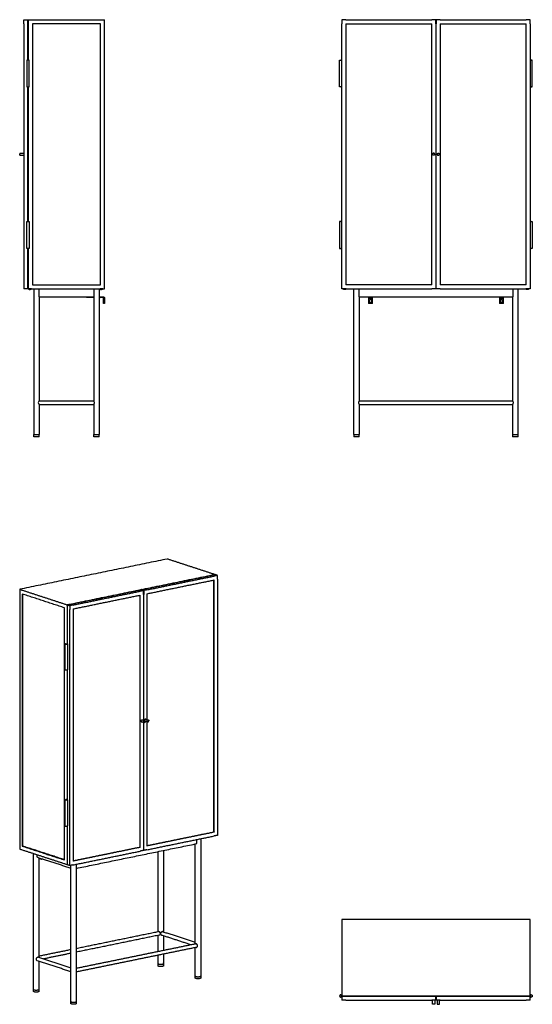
# Model space of a CAD drawing. Header units: millimetres. Extents: x -4861 to -2956, y 0 to 3659.
import ezdxf

# ---------------------------------------------------------------- set-up
doc = ezdxf.new("R2010")
doc.units = ezdxf.units.MM
doc.header["$MEASUREMENT"] = 0
doc.layers.add('Make2D$visible$lines', color=7, linetype='Continuous', true_color=0x000000)

msp = doc.modelspace()

# ---------------------------------------------------------------- linework, layer by layer
at = {"layer": 'Make2D$visible$lines'}
for points, degree in [([(-4846, 3644), (-4846, 3651.5), (-4846, 3659)], 2), ([(-4846, 3659), (-4838.5, 3659), (-4831, 3659)], 2), ([(-4846, 3644), (-4846, 3159), (-4846, 2674)], 2), ([(-4831, 3659), (-4831, 3658), (-4831, 3657)], 2), ([(-4831, 3509), (-4831, 3583), (-4831, 3657)], 2), ([(-4829, 3659), (-4687.5, 3659), (-4546, 3659)], 2), ([(-4829, 3659), (-4829, 3584), (-4829, 3509)], 2), ([(-4814, 3644), (-4814, 3159), (-4814, 2674)], 2), ([(-4561, 3644), (-4687.5, 3644), (-4814, 3644)], 2), ([(-4561, 2674), (-4561, 3159), (-4561, 3644)], 2), ([(-4546, 2659), (-4546, 3159), (-4546, 3659)], 2), ([(-3648.9, 3659), (-3656.4, 3659), (-3663.9, 3659)], 2), ([(-3663.9, 3659), (-3663.9, 3651.5), (-3663.9, 3644)], 2), ([(-3663.9, 2674), (-3663.9, 3159), (-3663.9, 3644)], 2), ([(-3648.9, 3659), (-3489.4, 3659), (-3329.9, 3659)], 2), ([(-3648.9, 3644), (-3648.9, 3159), (-3648.9, 2674)], 2), ([(-3648.9, 3644), (-3489.4, 3644), (-3329.9, 3644)], 2), ([(-3314.9, 3659), (-3322.4, 3659), (-3329.9, 3659)], 2), ([(-3329.9, 2674), (-3329.9, 3159), (-3329.9, 3644)], 2), ([(-3314.9, 3644), (-3314.9, 3651.5), (-3314.9, 3659)], 2), ([(-3314.9, 3659), (-3313.9, 3659), (-3312.9, 3659)], 2), ([(-3314.9, 3644), (-3314.9, 3159), (-3314.9, 2674)], 2), ([(-3312.9, 3644), (-3313.9, 3644), (-3314.9, 3644)], 2), ([(-3297.9, 3659), (-3305.4, 3659), (-3312.9, 3659)], 2), ([(-3312.9, 3659), (-3312.9, 3651.5), (-3312.9, 3644)], 2), ([(-3312.9, 2674), (-3312.9, 3159), (-3312.9, 3644)], 2), ([(-3297.9, 3659), (-3138.4, 3659), (-2978.9, 3659)], 2), ([(-3297.9, 3644), (-3297.9, 3159), (-3297.9, 2674)], 2), ([(-3297.9, 3644), (-3138.4, 3644), (-2978.9, 3644)], 2), ([(-2963.9, 3659), (-2971.4, 3659), (-2978.9, 3659)], 2), ([(-2978.9, 2674), (-2978.9, 3159), (-2978.9, 3644)], 2), ([(-2963.9, 3644), (-2963.9, 3651.5), (-2963.9, 3659)], 2), ([(-2963.9, 3644), (-2963.9, 3159), (-2963.9, 2674)], 2), ([(-4826, 3509), (-4830, 3509), (-4834, 3509)], 2), ([(-4834, 3509), (-4834, 3459), (-4834, 3409)], 2), ([(-4826, 3409), (-4826, 3459), (-4826, 3509)], 2), ([(-3671.9, 3409), (-3671.9, 3459), (-3671.9, 3509)], 2), ([(-2955.9, 3409), (-2955.9, 3459), (-2955.9, 3509)], 2), ([(-4834, 3409), (-4830, 3409), (-4826, 3409)], 2), ([(-4831, 2909), (-4831, 3159), (-4831, 3409)], 2), ([(-4829, 3409), (-4829, 3159), (-4829, 2909)], 2), ([(-3667.9, 3409), (-3669.9, 3409), (-3671.9, 3409)], 2), ([(-3667.9, 3409), (-3665.9, 3409), (-3663.9, 3409)], 2), ([(-2959.9, 3409), (-2961.9, 3409), (-2963.9, 3409)], 2), ([(-2959.9, 3409), (-2957.9, 3409), (-2955.9, 3409)], 2), ([(-3314.9, 3323), (-3313.9, 3323), (-3312.9, 3323)], 2), ([(-3314.9, 3320), (-3313.9, 3320), (-3312.9, 3320)], 2), ([(-3312.9, 3313), (-3313.9, 3313), (-3314.9, 3313)], 2), ([(-4861, 3163), (-4853.5, 3163), (-4846, 3163)], 2), ([(-4861, 3155), (-4853.5, 3155), (-4846, 3155)], 2), ([(-3314.9, 2998), (-3313.9, 2998), (-3312.9, 2998)], 2), ([(-3314.9, 2995), (-3313.9, 2995), (-3312.9, 2995)], 2), ([(-3312.9, 2988), (-3313.9, 2988), (-3314.9, 2988)], 2), ([(-4834, 2809), (-4834, 2859), (-4834, 2909)], 2), ([(-4834, 2909), (-4830, 2909), (-4826, 2909)], 2), ([(-4826, 2909), (-4826, 2859), (-4826, 2809)], 2), ([(-3667.9, 2909), (-3669.9, 2909), (-3671.9, 2909)], 2), ([(-3671.9, 2909), (-3671.9, 2859), (-3671.9, 2809)], 2), ([(-3667.9, 2909), (-3665.9, 2909), (-3663.9, 2909)], 2), ([(-2959.9, 2909), (-2961.9, 2909), (-2963.9, 2909)], 2), ([(-2959.9, 2909), (-2957.9, 2909), (-2955.9, 2909)], 2), ([(-2955.9, 2909), (-2955.9, 2859), (-2955.9, 2809)], 2), ([(-4826, 2809), (-4830, 2809), (-4834, 2809)], 2), ([(-4831, 2661), (-4831, 2735), (-4831, 2809)], 2), ([(-4829, 2809), (-4829, 2734), (-4829, 2659)], 2), ([(-4846, 2674), (-4846, 2666.5), (-4846, 2659)], 2), ([(-4814, 2674), (-4687.5, 2674), (-4561, 2674)], 2), ([(-3663.9, 2659), (-3663.9, 2666.5), (-3663.9, 2674)], 2), ([(-3329.9, 2674), (-3489.4, 2674), (-3648.9, 2674)], 2), ([(-3314.9, 2674), (-3314.9, 2666.5), (-3314.9, 2659)], 2), ([(-3314.9, 2674), (-3313.9, 2674), (-3312.9, 2674)], 2), ([(-3312.9, 2659), (-3312.9, 2666.5), (-3312.9, 2674)], 2), ([(-2978.9, 2674), (-3138.4, 2674), (-3297.9, 2674)], 2), ([(-2963.9, 2674), (-2963.9, 2666.5), (-2963.9, 2659)], 2), ([(-4831, 2659), (-4838.5, 2659), (-4846, 2659)], 2), ([(-4831, 2661), (-4831, 2660), (-4831, 2659)], 2), ([(-4829, 2659), (-4687.5, 2659), (-4546, 2659)], 2), ([(-4822, 2658.9), (-4824.5, 2658.9), (-4827, 2658.9)], 2), ([(-4826, 2656.8), (-4824.8, 2655.9), (-4822, 2655.9)], 2), ([(-4824.5, 2659), (-4824.5, 2658.9), (-4824.5, 2658.9)], 2), ([(-4819.5, 2659), (-4819.5, 2658.9), (-4819.5, 2658.9)], 2), ([(-4809, 2659), (-4809, 2388), (-4809, 2117)], 2), ([(-4790.4, 2659), (-4790.4, 2644), (-4790.4, 2629)], 2), ([(-4584.7, 2629), (-4584.7, 2644), (-4584.7, 2659)], 2), ([(-4566, 2659), (-4566, 2388), (-4566, 2117)], 2), ([(-4557, 2658.9), (-4559.5, 2658.9), (-4562, 2658.9)], 2), ([(-4559.5, 2659), (-4559.5, 2658.9), (-4559.5, 2658.9)], 2), ([(-4554.5, 2659), (-4554.5, 2658.9), (-4554.5, 2658.9)], 2), ([(-3648.9, 2659), (-3656.4, 2659), (-3663.9, 2659)], 2), ([(-3652.9, 2655.9), (-3657.9, 2655.9), (-3657.9, 2658.9)], 2), ([(-3647.9, 2658.9), (-3652.9, 2658.9), (-3657.9, 2658.9)], 2), ([(-3655.4, 2658.9), (-3655.4, 2658.9), (-3655.4, 2659)], 2), ([(-3647.9, 2658.9), (-3647.9, 2655.9), (-3652.9, 2655.9)], 2), ([(-3650.4, 2659), (-3650.4, 2658.9), (-3650.4, 2658.9)], 2), ([(-3648.9, 2659), (-3489.4, 2659), (-3329.9, 2659)], 2), ([(-3618.9, 2117), (-3618.9, 2388), (-3618.9, 2659)], 2), ([(-3600.2, 2659), (-3600.2, 2644), (-3600.2, 2629)], 2), ([(-3314.9, 2659), (-3322.4, 2659), (-3329.9, 2659)], 2), ([(-3312.9, 2659), (-3313.9, 2659), (-3314.9, 2659)], 2), ([(-3297.9, 2659), (-3305.4, 2659), (-3312.9, 2659)], 2), ([(-3297.9, 2659), (-3138.4, 2659), (-2978.9, 2659)], 2), ([(-3027.6, 2629), (-3027.6, 2644), (-3027.6, 2659)], 2), ([(-3008.9, 2117), (-3008.9, 2388), (-3008.9, 2659)], 2), ([(-2974.9, 2655.9), (-2979.9, 2655.9), (-2979.9, 2658.9)], 2), ([(-2969.9, 2658.9), (-2974.9, 2658.9), (-2979.9, 2658.9)], 2), ([(-2963.9, 2659), (-2971.4, 2659), (-2978.9, 2659)], 2), ([(-2977.4, 2658.9), (-2977.4, 2658.9), (-2977.4, 2659)], 2), ([(-2969.9, 2658.9), (-2969.9, 2655.9), (-2974.9, 2655.9)], 2), ([(-2972.4, 2659), (-2972.4, 2658.9), (-2972.4, 2658.9)], 2), ([(-4790.4, 2629), (-4687.5, 2629), (-4584.7, 2629)], 2), ([(-4789, 2629), (-4789, 2435.9), (-4789, 2242.9)], 2), ([(-4613, 2626), (-4613, 2627.5), (-4613, 2629)], 2), ([(-4603, 2626), (-4608, 2626), (-4613, 2626)], 2), ([(-4586, 2626), (-4594.5, 2626), (-4603, 2626)], 2), ([(-4586, 2629), (-4586, 2435.9), (-4586, 2242.9)], 2), ([(-4566, 2629), (-4564, 2629), (-4562, 2629)], 2), ([(-4566, 2626), (-4564, 2626), (-4562, 2626)], 2), ([(-4562, 2629), (-4556.5, 2629), (-4551, 2629)], 2), ([(-4551, 2626), (-4556.5, 2626), (-4562, 2626)], 2), ([(-4549, 2604), (-4549, 2614), (-4549, 2624)], 2), ([(-4546, 2604), (-4547.5, 2604), (-4549, 2604)], 2), ([(-4546, 2624), (-4546, 2614), (-4546, 2604)], 2), ([(-3600.2, 2629), (-3313.9, 2629), (-3027.6, 2629)], 2), ([(-3598.9, 2629), (-3598.9, 2435.9), (-3598.9, 2242.9)], 2), ([(-3564.4, 2629), (-3564.4, 2627.5), (-3564.4, 2626)], 2), ([(-3564.4, 2626), (-3564.4, 2625), (-3564.4, 2624)], 2), ([(-3564.4, 2626), (-3556.9, 2626), (-3549.4, 2626)], 2), ([(-3564.4, 2624), (-3564.4, 2614), (-3564.4, 2604)], 2), ([(-3549.4, 2604), (-3556.9, 2604), (-3564.4, 2604)], 2), ([(-3561.9, 2626), (-3561.9, 2623), (-3556.9, 2623)], 2), ([(-3560.4, 2611), (-3560.4, 2613.5), (-3560.4, 2616)], 2), ([(-3556.9, 2623), (-3551.9, 2623), (-3551.9, 2626)], 2), ([(-3553.4, 2616), (-3553.4, 2613.5), (-3553.4, 2611)], 2), ([(-3549.4, 2626), (-3549.4, 2627.5), (-3549.4, 2629)], 2), ([(-3549.4, 2624), (-3549.4, 2625), (-3549.4, 2626)], 2), ([(-3549.4, 2604), (-3549.4, 2614), (-3549.4, 2624)], 2), ([(-3078.4, 2629), (-3078.4, 2627.5), (-3078.4, 2626)], 2), ([(-3078.4, 2626), (-3078.4, 2625), (-3078.4, 2624)], 2), ([(-3078.4, 2626), (-3070.9, 2626), (-3063.4, 2626)], 2), ([(-3078.4, 2624), (-3078.4, 2614), (-3078.4, 2604)], 2), ([(-3063.4, 2604), (-3070.9, 2604), (-3078.4, 2604)], 2), ([(-3075.9, 2626), (-3075.9, 2623), (-3070.9, 2623)], 2), ([(-3074.4, 2611), (-3074.4, 2613.5), (-3074.4, 2616)], 2), ([(-3070.9, 2623), (-3065.9, 2623), (-3065.9, 2626)], 2), ([(-3067.4, 2616), (-3067.4, 2613.5), (-3067.4, 2611)], 2), ([(-3063.4, 2626), (-3063.4, 2627.5), (-3063.4, 2629)], 2), ([(-3063.4, 2624), (-3063.4, 2625), (-3063.4, 2626)], 2), ([(-3063.4, 2604), (-3063.4, 2614), (-3063.4, 2624)], 2), ([(-3028.9, 2629), (-3028.9, 2435.9), (-3028.9, 2242.9)], 2), ([(-4789, 2242.9), (-4687.5, 2242.9), (-4586, 2242.9)], 2), ([(-3598.9, 2242.9), (-3456.4, 2242.9), (-3313.9, 2242.9)], 2), ([(-3313.9, 2242.9), (-3171.4, 2242.9), (-3028.9, 2242.9)], 2), ([(-4789, 2228.9), (-4789, 2172.9), (-4789, 2117)], 2), ([(-4789, 2228.9), (-4687.5, 2228.9), (-4586, 2228.9)], 2), ([(-4586, 2228.9), (-4586, 2172.9), (-4586, 2117)], 2), ([(-3598.9, 2228.9), (-3598.9, 2172.9), (-3598.9, 2117)], 2), ([(-3598.9, 2228.9), (-3456.4, 2228.9), (-3313.9, 2228.9)], 2), ([(-3313.9, 2228.9), (-3171.4, 2228.9), (-3028.9, 2228.9)], 2), ([(-3028.9, 2228.9), (-3028.9, 2172.9), (-3028.9, 2117)], 2), ([(-4809, 2117), (-4804, 2117), (-4799, 2117)], 2), ([(-4809, 2109), (-4809, 2113), (-4809, 2117)], 2), ([(-4799, 2109), (-4804, 2109), (-4809, 2109)], 2), ([(-4799, 2117), (-4794, 2117), (-4789, 2117)], 2), ([(-4789, 2109), (-4794, 2109), (-4799, 2109)], 2), ([(-4789, 2109), (-4789, 2113), (-4789, 2117)], 2), ([(-4586, 2117), (-4581, 2117), (-4576, 2117)], 2), ([(-4586, 2109), (-4586, 2113), (-4586, 2117)], 2), ([(-4576, 2109), (-4581, 2109), (-4586, 2109)], 2), ([(-4576, 2117), (-4571, 2117), (-4566, 2117)], 2), ([(-4566, 2109), (-4571, 2109), (-4576, 2109)], 2), ([(-4566, 2109), (-4566, 2113), (-4566, 2117)], 2), ([(-3618.9, 2117), (-3608.9, 2117), (-3598.9, 2117)], 2), ([(-3618.9, 2117), (-3618.9, 2113), (-3618.9, 2109)], 2), ([(-3598.9, 2109), (-3608.9, 2109), (-3618.9, 2109)], 2), ([(-3598.9, 2109), (-3598.9, 2113), (-3598.9, 2117)], 2), ([(-3028.9, 2117), (-3018.9, 2117), (-3008.9, 2117)], 2), ([(-3028.9, 2117), (-3028.9, 2113), (-3028.9, 2109)], 2), ([(-3008.9, 2109), (-3018.9, 2109), (-3028.9, 2109)], 2), ([(-3008.9, 2109), (-3008.9, 2113), (-3008.9, 2117)], 2), ([(-4312.5, 1654.8), (-4586.7, 1598.5), (-4861, 1542.2)], 2), ([(-4136.7, 1597.4), (-4224.6, 1626.1), (-4312.5, 1654.8)], 2), ([(-4685.2, 1484.8), (-4411, 1541.1), (-4136.7, 1597.4)], 2), ([(-4407.4, 1541.2), (-4272.2, 1568.9), (-4137, 1596.7)], 2), ([(-4387.9, 1540.2), (-4262.9, 1565.9), (-4137.9, 1591.5)], 2), ([(-4387.9, 1525.7), (-4262.9, 1551.4), (-4137.9, 1577)], 2), ([(-4139.1, 640.5), (-4139.1, 1108.6), (-4139.1, 1576.8)], 2), ([(-4126.1, 1593.9), (-4132, 1592.7), (-4137.9, 1591.5)], 2), ([(-4137.9, 640.1), (-4137.9, 1108.6), (-4137.9, 1577)], 2), ([(-4135.4, 1597), (-4136.2, 1596.8), (-4137, 1596.7)], 2), ([(-4136.7, 1597.4), (-4136.7, 1597.1), (-4136.7, 1596.7)], 2), ([(-4126.1, 1593.9), (-4130.8, 1595.5), (-4135.4, 1597)], 2), ([(-4126.1, 1579.4), (-4126.1, 1586.7), (-4126.1, 1593.9)], 2), ([(-4126.1, 1579.4), (-4126.1, 1111), (-4126.1, 642.5)], 2), ([(-4861, 1542.2), (-4773.1, 1513.5), (-4685.2, 1484.8)], 2), ([(-4861, 1542.2), (-4861, 1059.3), (-4861, 576.3)], 2), ([(-4682.4, 1484.8), (-4547.3, 1512.5), (-4412.1, 1540.2)], 2), ([(-4401.2, 1537.5), (-4407.1, 1536.3), (-4412.9, 1535.1)], 2), ([(-4410.5, 1540.5), (-4411.3, 1540.4), (-4412.1, 1540.2)], 2), ([(-4401.2, 1537.5), (-4405.8, 1539), (-4410.5, 1540.5)], 2), ([(-4407.4, 1541.2), (-4408.1, 1541), (-4408.9, 1540.9)], 2), ([(-4408.9, 1540.9), (-4404.3, 1539.3), (-4399.6, 1537.8)], 2), ([(-4408.9, 1540.9), (-4408.9, 1540.5), (-4408.9, 1540)], 2), ([(-4401.2, 1523), (-4401.2, 1530.3), (-4401.2, 1537.5)], 2), ([(-4387.9, 1540.2), (-4393.7, 1539), (-4399.6, 1537.8)], 2), ([(-4399.6, 1537.8), (-4399.6, 1530.6), (-4399.6, 1523.3)], 2), ([(-4851.7, 1524.7), (-4851.7, 1056.2), (-4851.7, 587.8)], 2), ([(-4694.6, 1473.4), (-4773.1, 1499.1), (-4851.7, 1524.7)], 2), ([(-4850.1, 588.1), (-4850.1, 1056.1), (-4850.1, 1524.2)], 2), ([(-4849.4, 587.8), (-4849.4, 1055.9), (-4849.4, 1523.9)], 2), ([(-4662.9, 1483.8), (-4537.9, 1509.5), (-4412.9, 1535.1)], 2), ([(-4662.9, 1469.3), (-4537.9, 1495), (-4412.9, 1520.6)], 2), ([(-4414.2, 1520.3), (-4414.2, 1052.2), (-4414.2, 584.1)], 2), ([(-4412.9, 583.7), (-4412.9, 1052.1), (-4412.9, 1520.6)], 2), ([(-4401.2, 1523), (-4401.2, 1289.3), (-4401.2, 1055.6)], 2), ([(-4399.6, 1055.1), (-4399.6, 1289.2), (-4399.6, 1523.3)], 2), ([(-4387.9, 1525.7), (-4387.9, 1292.1), (-4387.9, 1058.4)], 2), ([(-4694.6, 536.5), (-4694.6, 1004.9), (-4694.6, 1473.4)], 2), ([(-4685.2, 1484.8), (-4685.2, 1412.4), (-4685.2, 1339.9)], 2), ([(-4682.4, 1484.8), (-4683.2, 1484.6), (-4684, 1484.4)], 2), ([(-4684, 1484.4), (-4679.3, 1482.9), (-4674.7, 1481.4)], 2), ([(-4684, 1482.5), (-4684, 1483.5), (-4684, 1484.4)], 2), ([(-4684, 1482.5), (-4684, 1411), (-4684, 1339.5)], 2), ([(-4662.9, 1483.8), (-4668.8, 1482.6), (-4674.7, 1481.4)], 2), ([(-4674.7, 1481.4), (-4674.7, 1474.2), (-4674.7, 1466.9)], 2), ([(-4674.7, 530), (-4674.7, 998.4), (-4674.7, 1466.9)], 2), ([(-4662.9, 1469.3), (-4662.9, 1000.8), (-4662.9, 532.4)], 2), ([(-4691.8, 1242.5), (-4691.8, 1290.8), (-4691.8, 1339.1)], 2), ([(-4683.8, 1339.1), (-4683.8, 1290.8), (-4683.8, 1242.5)], 2), ([(-4685.2, 1241.7), (-4685.2, 1001), (-4685.2, 760.4)], 2), ([(-4684, 1242.2), (-4684, 1001), (-4684, 759.9)], 2), ([(-4399, 1046.5), (-4403.7, 1048), (-4408.3, 1049.5)], 2), ([(-4405.8, 1057.1), (-4401.2, 1055.6), (-4396.5, 1054.1)], 2), ([(-4401.2, 1047.2), (-4401.2, 816.6), (-4401.2, 586.1)], 2), ([(-4399.6, 586.4), (-4399.6, 816.5), (-4399.6, 1046.7)], 2), ([(-4385.7, 1049.2), (-4390.3, 1050.7), (-4394.8, 1052.2)], 2), ([(-4392.5, 1059.9), (-4387.8, 1058.4), (-4383.2, 1056.8)], 2), ([(-4387.9, 1049.9), (-4387.9, 819.4), (-4387.9, 588.8)], 2), ([(-4691.8, 663), (-4691.8, 711.3), (-4691.8, 759.5)], 2), ([(-4683.8, 759.5), (-4683.8, 711.3), (-4683.8, 663)], 2), ([(-4685.2, 662.2), (-4685.2, 590.5), (-4685.2, 518.9)], 2), ([(-4684, 662.6), (-4684, 591.5), (-4684, 520.4)], 2), ([(-4387.9, 589.5), (-4263.5, 615), (-4139.1, 640.5)], 2), ([(-4137.9, 640.1), (-4262.9, 614.4), (-4387.9, 588.8)], 2), ([(-4387.9, 574.3), (-4262.9, 600), (-4137.9, 625.6)], 2), ([(-4139.1, 640.5), (-4138.5, 640.3), (-4137.9, 640.1)], 2), ([(-4126.1, 628), (-4132, 626.8), (-4137.9, 625.6)], 2), ([(-4126.1, 642.5), (-4126.1, 635.3), (-4126.1, 628)], 2), ([(-4851.7, 587.8), (-4850.9, 587.9), (-4850.1, 588.1)], 2), ([(-4851.7, 587.8), (-4773.1, 562.1), (-4694.6, 536.5)], 2), ([(-4694.6, 537.3), (-4772.4, 562.7), (-4850.1, 588.1)], 2), ([(-4650.8, 505.3), (-4426.4, 551.3), (-4202.1, 597.3)], 2), ([(-4401.2, 586.1), (-4401.2, 578.8), (-4401.2, 571.6)], 2), ([(-4399.6, 571.9), (-4399.6, 579.1), (-4399.6, 586.4)], 2), ([(-4208.4, 225.1), (-4208.4, 410.6), (-4208.4, 596)], 2), ([(-4202.1, 597.3), (-4202.1, 604.9), (-4202.1, 612.4)], 2), ([(-4188.4, 615.2), (-4188.4, 360.2), (-4188.4, 105.2)], 2), ([(-4685.2, 518.9), (-4773.1, 547.6), (-4861, 576.3)], 2), ([(-4809.3, 55.6), (-4809.3, 307.5), (-4809.3, 559.4)], 2), ([(-4797.8, 555.7), (-4797.8, 551.6), (-4797.8, 547.5)], 2), ([(-4662.9, 533), (-4538.6, 558.5), (-4414.2, 584.1)], 2), ([(-4412.9, 583.7), (-4537.9, 558), (-4662.9, 532.4)], 2), ([(-4662.9, 517.9), (-4537.9, 543.5), (-4412.9, 569.2)], 2), ([(-4414.2, 584.1), (-4413.6, 583.9), (-4412.9, 583.7)], 2), ([(-4401.2, 571.6), (-4407.1, 570.4), (-4412.9, 569.2)], 2), ([(-4399.6, 571.9), (-4400.4, 572.2), (-4401.2, 572.4)], 2), ([(-4387.9, 574.3), (-4393.7, 573.1), (-4399.6, 571.9)], 2), ([(-4346.9, 270.3), (-4346.9, 419), (-4346.9, 567.6)], 2), ([(-4326.9, 571.7), (-4326.9, 420.5), (-4326.9, 269.3)], 2), ([(-4797.8, 547.5), (-4734.3, 526.8), (-4670.8, 506.1)], 2), ([(-4789.3, 544.8), (-4789.3, 359.6), (-4789.3, 174.5)], 2), ([(-4783.1, 539.2), (-4783.1, 541), (-4783.1, 542.7)], 2), ([(-4781.2, 538.6), (-4782.1, 538.9), (-4783.1, 539.2)], 2), ([(-4781.2, 542.1), (-4781.2, 540.3), (-4781.2, 538.6)], 2), ([(-4774.6, 539.9), (-4777.9, 539.3), (-4781.2, 538.6)], 2), ([(-4684, 519.2), (-4684.6, 519), (-4685.2, 518.9)], 2), ([(-4684, 518.5), (-4684, 519.5), (-4684, 520.4)], 2), ([(-4674.7, 515.5), (-4679.3, 517), (-4684, 518.5)], 2), ([(-4674.7, 515.5), (-4674.7, 522.7), (-4674.7, 530)], 2), ([(-4662.9, 517.9), (-4668.8, 516.7), (-4674.7, 515.5)], 2), ([(-4670.8, 10.3), (-4670.8, 263.3), (-4670.8, 516.3)], 2), ([(-4650.8, 520.4), (-4650.8, 324.3), (-4650.8, 128.2)], 2), ([(-2963.9, 315), (-3313.9, 315), (-3663.9, 315)], 2), ([(-3663.9, 315), (-3663.9, 173.5), (-3663.9, 32)], 2), ([(-2963.9, 32), (-2963.9, 173.5), (-2963.9, 315)], 2), ([(-4650.8, 208), (-4498.4, 239.3), (-4346, 270.5)], 2), ([(-4343.1, 256.8), (-4497, 225.3), (-4650.8, 193.7)], 2), ([(-4225.7, 221.5), (-4279.4, 239.1), (-4333.1, 256.6)], 2), ([(-4328.8, 269.9), (-4268.6, 250.3), (-4208.4, 230.6)], 2), ([(-4431, 179.4), (-4319.2, 202.4), (-4207.4, 225.3)], 2), ([(-4346.9, 196.7), (-4346.9, 226.4), (-4346.9, 256)], 2), ([(-4326.9, 254.6), (-4326.9, 227.7), (-4326.9, 200.8)], 2), ([(-4789.3, 179.6), (-4730, 191.7), (-4670.8, 203.9)], 2), ([(-4670.8, 189.6), (-4721.4, 179.2), (-4772, 168.8)], 2), ([(-4204.6, 211.6), (-4316.4, 188.6), (-4428.2, 165.7)], 2), ([(-4326.9, 186.5), (-4326.9, 168.5), (-4326.9, 150.4)], 2), ([(-4208.4, 105.2), (-4208.4, 158), (-4208.4, 210.8)], 2), ([(-4670.8, 121), (-4733.1, 141.4), (-4795.5, 161.8)], 2), ([(-4791.2, 175.1), (-4731, 155.4), (-4670.8, 135.8)], 2), ([(-4789.3, 159.8), (-4789.3, 107.7), (-4789.3, 55.6)], 2), ([(-4650.8, 134.3), (-4540.9, 156.9), (-4431, 179.4)], 2), ([(-4428.2, 165.7), (-4539.5, 142.9), (-4650.8, 120.1)], 2), ([(-4346.9, 150.4), (-4346.9, 166.4), (-4346.9, 182.4)], 2), ([(-4346.9, 142.7), (-4346.9, 146.5), (-4346.9, 150.4)], 2), ([(-4326.9, 150.4), (-4326.9, 146.5), (-4326.9, 142.7)], 2), ([(-4650.8, 128.2), (-4650.8, 127.2), (-4650.8, 126), (-4650.8, 124.9)], 3), ([(-4650.8, 124.9), (-4650.8, 123.7), (-4650.8, 122.8), (-4650.8, 122)], 3), ([(-4650.8, 122), (-4650.8, 66.2), (-4650.8, 10.4)], 2), ([(-4208.4, 97.4), (-4208.4, 101.3), (-4208.4, 105.1)], 2), ([(-4188.4, 105.1), (-4188.4, 101.3), (-4188.4, 97.4)], 2), ([(-4809.3, 47.8), (-4809.3, 51.7), (-4809.3, 55.5)], 2), ([(-4789.3, 55.5), (-4789.3, 51.7), (-4789.3, 47.8)], 2), ([(-4670.8, 2.6), (-4670.8, 6.4), (-4670.8, 10.3)], 2), ([(-4650.8, 10.3), (-4650.8, 6.4), (-4650.8, 2.6)], 2), ([(-3663.9, 32), (-3313.9, 32), (-2963.9, 32)], 2), ([(-3661.9, 30), (-3662.9, 30), (-3663.9, 30)], 2), ([(-3663.9, 30), (-3663.9, 22.5), (-3663.9, 15)], 2), ([(-3648.9, 15), (-3656.4, 15), (-3663.9, 15)], 2), ([(-3661.9, 30), (-3489.4, 30), (-3316.9, 30)], 2), ([(-3648.9, 15), (-3489.4, 15), (-3329.9, 15)], 2), ([(-3314.9, 15), (-3322.4, 15), (-3329.9, 15)], 2), ([(-3326.4, 0), (-3326.4, 7.5), (-3326.4, 15)], 2), ([(-3318.4, 0), (-3322.4, 0), (-3326.4, 0)], 2), ([(-3318.4, 15), (-3318.4, 7.5), (-3318.4, 0)], 2), ([(-3314.9, 30), (-3315.9, 30), (-3316.9, 30)], 2), ([(-3314.9, 15), (-3314.9, 22.5), (-3314.9, 30)], 2), ([(-3310.9, 30), (-3311.9, 30), (-3312.9, 30)], 2), ([(-3312.9, 30), (-3312.9, 22.5), (-3312.9, 15)], 2), ([(-3297.9, 15), (-3305.4, 15), (-3312.9, 15)], 2), ([(-3310.9, 30), (-3138.4, 30), (-2965.9, 30)], 2), ([(-3309.4, 15), (-3309.4, 7.5), (-3309.4, 0)], 2), ([(-3309.4, 0), (-3305.4, 0), (-3301.4, 0)], 2), ([(-3301.4, 0), (-3301.4, 7.5), (-3301.4, 15)], 2), ([(-3297.9, 15), (-3138.4, 15), (-2978.9, 15)], 2), ([(-2963.9, 15), (-2971.4, 15), (-2978.9, 15)], 2), ([(-2963.9, 30), (-2964.9, 30), (-2965.9, 30)], 2), ([(-2963.9, 15), (-2963.9, 22.5), (-2963.9, 30)], 2)]:
    msp.add_open_spline(points, degree=degree, dxfattribs=at)
for points, weights, knots in [([(-3671.9, 3509), (-3671.9, 3509), (-3671.9, 3509), (-3671.9, 3509), (-3667.9, 3509)], [0.990990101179, 0.995423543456, 1, 0.707106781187, 1], [18.751381, 18.751381, 18.751381, 18.849556, 18.849556, 25.132741, 25.132741, 25.132741]), ([(-3663.9, 3509), (-3663.9, 3509), (-3663.9, 3509), (-3663.9, 3509), (-3667.9, 3509)], [0.990990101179, 0.995423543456, 1, 0.707106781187, 1], [-6.38136, -6.38136, -6.38136, -6.283185, -6.283185, 0, 0, 0]), ([(-2963.9, 3509), (-2963.9, 3509), (-2963.9, 3509), (-2963.9, 3509), (-2959.9, 3509)], [0.992742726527, 0.996325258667, 1, 0.707106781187, 1], [18.770725, 18.770725, 18.770725, 18.849556, 18.849556, 25.132741, 25.132741, 25.132741]), ([(-2955.9, 3509), (-2955.9, 3509), (-2955.9, 3509), (-2955.9, 3509), (-2959.9, 3509)], [0.990990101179, 0.995423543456, 1, 0.707106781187, 1], [-6.38136, -6.38136, -6.38136, -6.283185, -6.283185, 0, 0, 0]), ([(-4861, 3163), (-4861, 3163), (-4861, 3163), (-4861, 3163), (-4861, 3159)], [0.990990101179, 0.995423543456, 1, 0.707106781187, 1], [6.185011, 6.185011, 6.185011, 6.283185, 6.283185, 12.566371, 12.566371, 12.566371]), ([(-4861, 3155), (-4861, 3155), (-4861, 3155), (-4861, 3155), (-4861, 3159)], [0.990990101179, 0.995423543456, 1, 0.707106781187, 1], [-18.947731, -18.947731, -18.947731, -18.849556, -18.849556, -12.566371, -12.566371, -12.566371]), ([(-3318.4, 3159), (-3318.4, 3163), (-3322.4, 3163), (-3326.4, 3163), (-3326.4, 3159)], [1, 0.707106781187, 1, 0.707106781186, 1], [0, 0, 0, 6.283185, 6.283185, 12.566371, 12.566371, 12.566371]), ([(-3318.4, 3159), (-3318.4, 3155), (-3322.4, 3155), (-3326.4, 3155), (-3326.4, 3159)], [1, 0.707106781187, 1, 0.707106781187, 1], [0, 0, 0, 6.283185, 6.283185, 12.566371, 12.566371, 12.566371]), ([(-3309.4, 3159), (-3309.4, 3163), (-3305.4, 3163), (-3301.4, 3163), (-3301.4, 3159)], [1, 0.707106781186, 1, 0.707106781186, 1], [0, 0, 0, 6.283185, 6.283185, 12.566371, 12.566371, 12.566371]), ([(-3309.4, 3159), (-3309.4, 3155), (-3305.4, 3155), (-3301.4, 3155), (-3301.4, 3159)], [1, 0.707106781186, 1, 0.707106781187, 1], [0, 0, 0, 6.283185, 6.283185, 12.566371, 12.566371, 12.566371]), ([(-3671.9, 2809), (-3671.9, 2809), (-3671.9, 2809), (-3671.9, 2809), (-3667.9, 2809)], [0.990990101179, 0.995423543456, 1, 0.707106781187, 1], [-6.38136, -6.38136, -6.38136, -6.283185, -6.283185, 0, 0, 0]), ([(-3663.9, 2809), (-3663.9, 2809), (-3663.9, 2809), (-3663.9, 2809), (-3667.9, 2809)], [0.990990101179, 0.995423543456, 1, 0.707106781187, 1], [18.751381, 18.751381, 18.751381, 18.849556, 18.849556, 25.132741, 25.132741, 25.132741]), ([(-2963.9, 2809), (-2963.9, 2809), (-2963.9, 2809), (-2963.9, 2809), (-2959.9, 2809)], [0.992616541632, 0.996260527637, 1, 0.707106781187, 1], [-6.363405, -6.363405, -6.363405, -6.283185, -6.283185, 0, 0, 0]), ([(-2955.9, 2809), (-2955.9, 2809), (-2955.9, 2809), (-2955.9, 2809), (-2959.9, 2809)], [0.990990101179, 0.995423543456, 1, 0.707106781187, 1], [18.751381, 18.751381, 18.751381, 18.849556, 18.849556, 25.132741, 25.132741, 25.132741]), ([(-4817, 2658.9), (-4817, 2658.9), (-4817, 2658.9), (-4817, 2658.9), (-4822, 2658.9)], [0.990990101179, 0.995423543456, 1, 0.707106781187, 1], [-7.974753, -7.974753, -7.974753, -7.852064, -7.852064, 0, 0, 0]), ([(-4552, 2658.9), (-4552, 2658.9), (-4552, 2658.9), (-4552, 2658.9), (-4557, 2658.9)], [0.990990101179, 0.995423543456, 1, 0.707106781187, 1], [23.433504, 23.433504, 23.433504, 23.556192, 23.556192, 31.408257, 31.408257, 31.408257]), ([(-3560.4, 2616), (-3560.4, 2619.5), (-3556.9, 2619.5), (-3553.4, 2619.5), (-3553.4, 2616)], [1, 0.707106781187, 1, 0.707106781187, 1], [0, 0, 0, 5.497787, 5.497787, 10.995574, 10.995574, 10.995574]), ([(-3553.4, 2611), (-3553.4, 2607.5), (-3556.9, 2607.5), (-3560.4, 2607.5), (-3560.4, 2611)], [1, 0.707106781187, 1, 0.707106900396, 1], [0, 0, 0, 5.497787, 5.497787, 10.995574, 10.995574, 10.995574]), ([(-3074.4, 2616), (-3074.4, 2619.5), (-3070.9, 2619.5), (-3067.4, 2619.5), (-3067.4, 2616)], [1, 0.707106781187, 1, 0.707106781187, 1], [0, 0, 0, 5.497787, 5.497787, 10.995574, 10.995574, 10.995574]), ([(-3067.4, 2611), (-3067.4, 2607.5), (-3070.9, 2607.5), (-3074.4, 2607.5), (-3074.4, 2611)], [1, 0.707106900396, 1, 0.707106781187, 1], [0, 0, 0, 5.497787, 5.497787, 10.995574, 10.995574, 10.995574]), ([(-4690.3, 1339.9), (-4693.4, 1339.3), (-4690.9, 1338.5), (-4688.4, 1337.7), (-4685.3, 1338.3)], [1, 0.707106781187, 1, 0.707106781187, 1], [12.566371, 12.566371, 12.566371, 18.849556, 18.849556, 25.132741, 25.132741, 25.132741]), ([(-4690.3, 1339.9), (-4687.1, 1340.6), (-4684.6, 1339.8), (-4682.2, 1338.9), (-4685.3, 1338.3)], [1, 0.707106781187, 1, 0.707106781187, 1], [-12.566371, -12.566371, -12.566371, -6.283185, -6.283185, 0, 0, 0]), ([(-4685.3, 1241.7), (-4688.4, 1241.1), (-4690.9, 1241.9), (-4691.8, 1242.2), (-4691.8, 1242.5)], [1, 0.707106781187, 1, 0.873936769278, 0.856390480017], [-25.132741, -25.132741, -25.132741, -18.849556, -18.849556, -16.14523, -16.14523, -16.14523]), ([(-4410.2, 1052.7), (-4410.2, 1056.6), (-4407.1, 1057.2), (-4406.4, 1057.3), (-4405.8, 1057.1)], [1, 0.707106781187, 1, 0.921207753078, 0.884807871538], [12.566371, 12.566371, 12.566371, 18.849556, 18.849556, 20.539818, 20.539818, 20.539818]), ([(-4394.6, 1050.9), (-4394.6, 1054.8), (-4397.7, 1054.2), (-4400.9, 1053.5), (-4400.9, 1049.7)], [1, 0.707106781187, 1, 0.707106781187, 1], [-25.132741, -25.132741, -25.132741, -18.849556, -18.849556, -12.566371, -12.566371, -12.566371]), ([(-4394.6, 1050.9), (-4394.6, 1047.1), (-4397.7, 1046.4), (-4400.9, 1045.8), (-4400.9, 1049.7)], [1, 0.707106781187, 1, 0.707106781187, 1], [0, 0, 0, 6.283185, 6.283185, 12.566371, 12.566371, 12.566371]), ([(-4392.5, 1059.9), (-4393.1, 1060.1), (-4393.7, 1059.9), (-4396.9, 1059.3), (-4396.9, 1055.4)], [0.884807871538, 0.921207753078, 1, 0.707106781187, 1], [-7.973447, -7.973447, -7.973447, -6.283185, -6.283185, 0, 0, 0]), ([(-4387.6, 1052.4), (-4387.6, 1056.2), (-4384.4, 1056.9), (-4381.3, 1057.5), (-4381.3, 1053.7)], [1, 0.707106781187, 1, 0.707106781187, 1], [0, 0, 0, 6.283185, 6.283185, 12.566371, 12.566371, 12.566371]), ([(-4387.6, 1052.4), (-4387.6, 1048.5), (-4384.4, 1049.2), (-4381.3, 1049.8), (-4381.3, 1053.7)], [1, 0.707106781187, 1, 0.707106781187, 1], [-25.132741, -25.132741, -25.132741, -18.849556, -18.849556, -12.566371, -12.566371, -12.566371]), ([(-4685.3, 758.7), (-4688.4, 758.1), (-4690.9, 758.9), (-4693.4, 759.7), (-4690.3, 760.4)], [1, 0.707106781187, 1, 0.707106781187, 1], [0, 0, 0, 6.283185, 6.283185, 12.566371, 12.566371, 12.566371]), ([(-4685.3, 758.7), (-4682.2, 759.4), (-4684.6, 760.2), (-4687.1, 761), (-4690.3, 760.4)], [1, 0.707106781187, 1, 0.707106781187, 1], [-25.132741, -25.132741, -25.132741, -18.849556, -18.849556, -12.566371, -12.566371, -12.566371]), ([(-4691.8, 663), (-4691.8, 662.6), (-4690.9, 662.3), (-4688.4, 661.5), (-4685.3, 662.2)], [0.856390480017, 0.873936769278, 1, 0.707106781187, 1], [-8.987511, -8.987511, -8.987511, -6.283185, -6.283185, 0, 0, 0]), ([(-4326.9, 142.7), (-4326.9, 141.4), (-4330.7, 140.6), (-4338.5, 139), (-4344.8, 141.1)], [0.856390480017, 0.833170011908, 1, 0.707106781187, 1], [-24.655112, -24.655112, -24.655112, -15.707963, -15.707963, 0, 0, 0]), ([(-4206.2, 103.6), (-4200, 101.5), (-4192.2, 103.1), (-4188.3, 103.9), (-4188.4, 105.2)], [1, 0.707106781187, 1, 0.830671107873, 0.857128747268], [-31.415927, -31.415927, -31.415927, -15.707963, -15.707963, -6.626797, -6.626797, -6.626797]), ([(-4188.4, 97.4), (-4188.4, 96.2), (-4192.2, 95.4), (-4200, 93.8), (-4206.2, 95.8)], [0.856390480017, 0.833170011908, 1, 0.707106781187, 1], [-24.655112, -24.655112, -24.655112, -15.707963, -15.707963, 0, 0, 0]), ([(-4807.1, 53.9), (-4800.9, 51.9), (-4793.1, 53.5), (-4789.2, 54.3), (-4789.3, 55.6)], [1, 0.707106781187, 1, 0.830671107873, 0.857128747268], [-62.831853, -62.831853, -62.831853, -47.12389, -47.12389, -38.042724, -38.042724, -38.042724]), ([(-4789.3, 47.8), (-4789.3, 46.6), (-4793.1, 45.8), (-4800.9, 44.2), (-4807.1, 46.2)], [0.856390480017, 0.833170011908, 1, 0.707106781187, 1], [6.760814, 6.760814, 6.760814, 15.707963, 15.707963, 31.415927, 31.415927, 31.415927]), ([(-4668.6, 8.7), (-4662.4, 6.7), (-4654.6, 8.3), (-4650.7, 9.1), (-4650.8, 10.4)], [1, 0.707106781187, 1, 0.830671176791, 0.857128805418], [-62.831853, -62.831853, -62.831853, -47.123888, -47.123888, -38.042723, -38.042723, -38.042723]), ([(-4650.8, 2.6), (-4650.8, 1.3), (-4654.6, 0.6), (-4662.4, -1), (-4668.6, 1)], [0.856390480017, 0.833170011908, 1, 0.707106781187, 1], [6.760814, 6.760814, 6.760814, 15.707963, 15.707963, 31.415927, 31.415927, 31.415927]), ([(-3667.9, 35), (-3671.9, 35), (-3671.9, 31), (-3671.9, 27), (-3667.9, 27)], [1, 0.707106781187, 1, 0.707106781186, 1], [0, 0, 0, 6.283185, 6.283185, 12.566371, 12.566371, 12.566371]), ([(-3667.9, 35), (-3663.9, 35), (-3663.9, 31), (-3663.9, 27), (-3667.9, 27)], [1, 0.707106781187, 1, 0.707106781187, 1], [0, 0, 0, 6.283185, 6.283185, 12.566371, 12.566371, 12.566371]), ([(-2959.9, 35), (-2963.9, 35), (-2963.9, 31), (-2963.9, 27), (-2959.9, 27)], [1, 0.707106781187, 1, 0.707106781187, 1], [0, 0, 0, 6.283185, 6.283185, 12.566371, 12.566371, 12.566371]), ([(-2959.9, 35), (-2955.9, 35), (-2955.9, 31), (-2955.9, 27), (-2959.9, 27)], [1, 0.707106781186, 1, 0.707106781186, 1], [0, 0, 0, 6.283185, 6.283185, 12.566371, 12.566371, 12.566371])]:
    msp.add_rational_spline(points, weights, degree=2, knots=knots, dxfattribs=at)
for points, degree, knots in [([(-4827, 2658.9), (-4827, 2658.2), (-4826.8, 2657.7), (-4826.5, 2657.2), (-4826, 2656.8)], 2, [0, 0, 0, 1.24119, 1.24119, 2.433028, 2.433028, 2.433028]), ([(-4817, 2658.9), (-4817, 2658.1), (-4817.3, 2657.6), (-4817.7, 2657), (-4818.3, 2656.6), (-4819.5, 2655.9), (-4822, 2655.9)], 2, [0, 0, 0, 1.393477, 1.393477, 2.765823, 2.765823, 6.723561, 6.723561, 6.723561]), ([(-4562, 2658.9), (-4562, 2658.1), (-4561.7, 2657.6), (-4561.4, 2657), (-4560.8, 2656.6), (-4559.5, 2655.9), (-4557, 2655.9)], 2, [0, 0, 0, 1.393477, 1.393477, 2.765823, 2.765823, 6.723561, 6.723561, 6.723561]), ([(-4552, 2658.9), (-4552, 2658.1), (-4552.3, 2657.6), (-4552.7, 2657), (-4553.3, 2656.6), (-4554.5, 2655.9), (-4557, 2655.9)], 2, [0, 0, 0, 1.393477, 1.393477, 2.765823, 2.765823, 6.723561, 6.723561, 6.723561]), ([(-4789, 2242.9), (-4789, 2242.9), (-4789.2, 2242.7), (-4789.6, 2242), (-4790, 2241.5), (-4791.1, 2239.6), (-4791.9, 2237.8), (-4791.9, 2235.9)], 3, [11.505915, 11.505915, 11.505915, 11.505915, 14.320304, 14.320304, 17.339605, 17.339605, 23.011443, 23.011443, 23.011443, 23.011443]), ([(-4791.9, 2235.9), (-4791.9, 2233.9), (-4791.1, 2232.2), (-4790, 2230.3), (-4789.6, 2229.8), (-4789.2, 2229.1), (-4789, 2228.9), (-4789, 2228.9)], 3, [23.011546, 23.011546, 23.011546, 23.011546, 28.683154, 28.683154, 31.700815, 31.700815, 34.517344, 34.517344, 34.517344, 34.517344]), ([(-4583.2, 2235.9), (-4583.2, 2237.8), (-4584, 2239.6), (-4585.1, 2241.5), (-4585.4, 2242), (-4585.9, 2242.7), (-4586, 2242.9), (-4586, 2242.9)], 3, [23.011865, 23.011865, 23.011865, 23.011865, 28.683419, 28.683419, 31.701118, 31.701118, 34.517912, 34.517912, 34.517912, 34.517912]), ([(-4586, 2228.9), (-4585.8, 2229.2), (-4585.4, 2229.9), (-4584.6, 2231.1), (-4583.9, 2232.5), (-4583.3, 2234.2), (-4583.2, 2235.3), (-4583.2, 2235.9)], 3, [0, 0, 0, 0, 1.251495, 2.347811, 4.352232, 5.962846, 7.680589, 7.680589, 7.680589, 7.680589]), ([(-3598.9, 2242.9), (-3599.1, 2242.5), (-3599.6, 2241.9), (-3600.3, 2240.6), (-3601.1, 2239.3), (-3601.6, 2237.6), (-3601.8, 2236.5), (-3601.8, 2235.9)], 3, [0, 0, 0, 0, 1.251551, 2.347892, 4.352342, 5.962973, 7.680733, 7.680733, 7.680733, 7.680733]), ([(-3601.8, 2235.9), (-3601.8, 2235.6), (-3601.7, 2235), (-3601.5, 2233.9), (-3601.1, 2232.5), (-3600.3, 2231.1), (-3599.7, 2230.1), (-3599.3, 2229.5), (-3599.1, 2229.2), (-3599, 2229), (-3598.9, 2228.9), (-3598.9, 2228.9)], 3, [0, 0, 0, 0, 0.87183, 1.717639, 3.328134, 5.332443, 6.428371, 6.97805, 7.363925, 7.547935, 7.680833, 7.680833, 7.680833, 7.680833]), ([(-3026, 2235.9), (-3026, 2237.8), (-3026.9, 2239.6), (-3027.9, 2241.5), (-3028.3, 2242), (-3028.8, 2242.7), (-3028.9, 2242.9), (-3028.9, 2242.9)], 3, [23.011654, 23.011654, 23.011654, 23.011654, 28.683335, 28.683335, 31.701047, 31.701047, 34.467028, 34.467028, 34.467028, 34.467028]), ([(-3028.9, 2228.9), (-3028.7, 2229.2), (-3028.2, 2229.9), (-3027.5, 2231.1), (-3026.7, 2232.5), (-3026.2, 2234.2), (-3026, 2235.3), (-3026, 2235.9)], 3, [0, 0, 0, 0, 1.251567, 2.347922, 4.352397, 5.963049, 7.68083, 7.68083, 7.68083, 7.68083]), ([(-4338.2, 262.7), (-4338.2, 263), (-4338.3, 263.9), (-4338.7, 265.1), (-4339.6, 266.4), (-4340.7, 267.7), (-4341.8, 268.7), (-4342.8, 269.4), (-4343.6, 269.9), (-4344.3, 270.2), (-4344.9, 270.4), (-4345.5, 270.6), (-4345.8, 270.6), (-4346, 270.5)], 3, [0, 0, 0, 0, 1.126702, 2.531098, 3.952925, 5.64694, 7.531062, 8.495657, 9.447233, 10.192661, 10.894299, 11.416055, 11.895459, 11.895459, 11.895459, 11.895459]), ([(-4338.2, 262.7), (-4338.2, 260.8), (-4339.3, 259.1), (-4341.3, 257.5), (-4342.1, 257.1), (-4342.9, 256.9), (-4343, 256.8), (-4343.1, 256.8)], 3, [-46.023524, -46.023524, -46.023524, -46.023524, -40.351561, -40.351561, -37.332257, -37.332257, -36.896352, -36.896352, -36.896352, -36.896352]), ([(-4328.8, 269.9), (-4329, 270), (-4329.4, 270.1), (-4330, 270.1), (-4330.7, 270), (-4331.9, 269.7), (-4333.3, 269), (-4334.9, 268), (-4336.2, 266.7), (-4337.2, 265.4), (-4337.8, 264), (-4338, 263.1), (-4338, 262.7)], 3, [0, 0, 0, 0, 0.571144, 1.217454, 1.950626, 2.761145, 4.705923, 6.620649, 8.480533, 10.159739, 11.5409, 12.935852, 12.935852, 12.935852, 12.935852]), ([(-4338, 262.7), (-4338, 260.8), (-4336.8, 259), (-4334.7, 257.3), (-4333.9, 256.9), (-4333.1, 256.6)], 3, [0, 0, 0, 0, 5.671655, 5.671655, 8.557457, 8.557457, 8.557457, 8.557457]), ([(-4199.7, 217.4), (-4199.7, 217.8), (-4199.8, 218.7), (-4200.2, 219.9), (-4201, 221.2), (-4202.1, 222.4), (-4203.3, 223.4), (-4204.3, 224.2), (-4205.1, 224.6), (-4205.8, 225), (-4206.4, 225.2), (-4207, 225.3), (-4207.3, 225.3), (-4207.4, 225.3)], 3, [0, 0, 0, 0, 1.126702, 2.5311, 3.952927, 5.646944, 7.531071, 8.495667, 9.447239, 10.192663, 10.894299, 11.416055, 11.895459, 11.895459, 11.895459, 11.895459]), ([(-4204.6, 211.6), (-4204.5, 211.6), (-4204.4, 211.6), (-4203.6, 211.9), (-4202.8, 212.3), (-4200.8, 213.9), (-4199.7, 215.5), (-4199.7, 217.4)], 3, [13.884471, 13.884471, 13.884471, 13.884471, 14.320364, 14.320364, 17.339679, 17.339679, 23.011654, 23.011654, 23.011654, 23.011654]), ([(-4791.2, 175.1), (-4791.3, 175.1), (-4791.7, 175.2), (-4792.4, 175.2), (-4793.1, 175.1), (-4794.2, 174.8), (-4795.7, 174.2), (-4797.3, 173.1), (-4798.6, 171.9), (-4799.6, 170.6), (-4800.2, 169.2), (-4800.3, 168.3), (-4800.3, 167.8)], 3, [0, 0, 0, 0, 0.571166, 1.217447, 1.950583, 2.761129, 4.705968, 6.620685, 8.480559, 10.159754, 11.540908, 12.935853, 12.935853, 12.935853, 12.935853]), ([(-4800.3, 167.8), (-4800.3, 165.9), (-4799.2, 164.2), (-4797.1, 162.5), (-4796.3, 162), (-4795.5, 161.8)], 3, [23.011438, 23.011438, 23.011438, 23.011438, 28.683075, 28.683075, 31.568814, 31.568814, 31.568814, 31.568814])]:
    msp.add_open_spline(points, degree=degree, knots=knots, dxfattribs=at)
for points, weights in [([(-4551, 2629), (-4546, 2629), (-4546, 2624)], [1, 0.707106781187, 1]), ([(-4549, 2624), (-4549, 2626), (-4551, 2626)], [1, 0.707106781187, 1]), ([(-4685.3, 1241.7), (-4683.8, 1242), (-4683.8, 1242.5)], [1, 0.833170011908, 0.856390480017]), ([(-4410.2, 1052.7), (-4410.2, 1050.2), (-4408.3, 1049.5)], [1, 0.785899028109, 0.884807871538]), ([(-4396.7, 1054.2), (-4396.9, 1054.8), (-4396.9, 1055.4)], [1, 0.988796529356, 1]), ([(-4683.8, 663), (-4683.8, 662.5), (-4685.3, 662.2)], [0.856390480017, 0.833170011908, 1]), ([(-4346.9, 150.4), (-4347, 149.5), (-4344.8, 148.8)], [0.855841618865, 0.871859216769, 1]), ([(-4330.7, 148.4), (-4338.5, 146.8), (-4344.8, 148.8)], [1, 0.707106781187, 1]), ([(-4330.7, 148.4), (-4322.9, 150), (-4329.1, 152)], [1, 0.707106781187, 1]), ([(-4344.8, 141.1), (-4346.9, 141.8), (-4346.9, 142.7)], [1, 0.873936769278, 0.856390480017]), ([(-4206.2, 103.6), (-4208.4, 104.3), (-4208.4, 105.2)], [1, 0.87393676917, 0.856390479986]), ([(-4206.2, 95.8), (-4208.4, 96.5), (-4208.4, 97.4)], [1, 0.873936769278, 0.856390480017]), ([(-4809.3, 55.6), (-4809.3, 54.7), (-4807.1, 53.9)], [0.855841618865, 0.871859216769, 1]), ([(-4807.1, 46.2), (-4809.3, 46.9), (-4809.3, 47.8)], [1, 0.873936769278, 0.856390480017]), ([(-4668.6, 8.7), (-4670.8, 9.4), (-4670.8, 10.3)], [1, 0.87393676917, 0.856390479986]), ([(-4668.6, 1), (-4670.8, 1.7), (-4670.8, 2.6)], [1, 0.873936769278, 0.856390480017])]:
    msp.add_rational_spline(points, weights, degree=2, dxfattribs=at)

doc.saveas('drawing.dxf')
